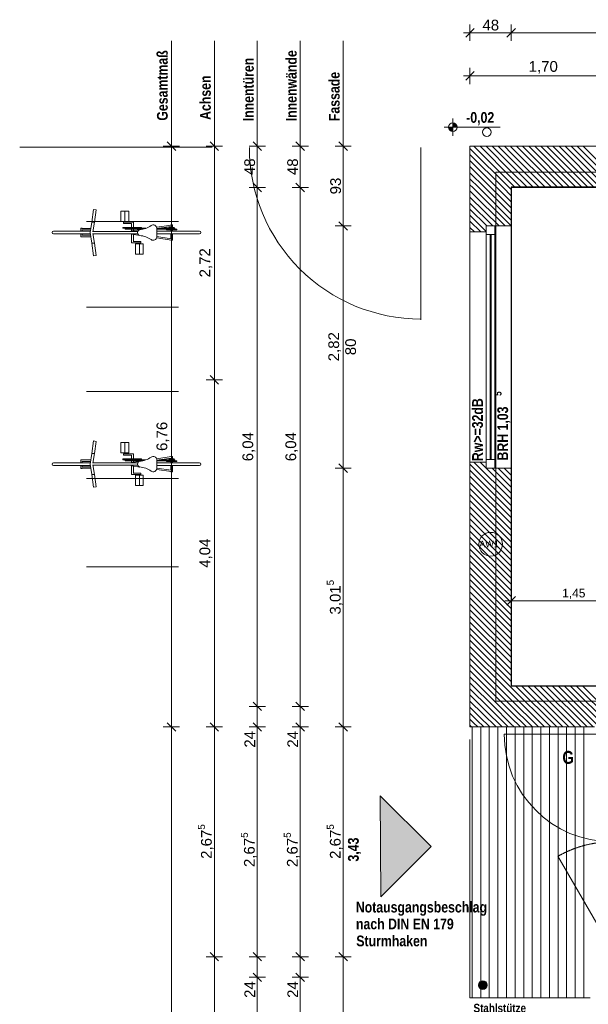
# Model space of a CAD drawing. Header units: millimetres. Extents: x 634730 to 711346, y 362082 to 425615.
# Tile 36 of 160: x 646132 to 652750, y 397665 to 409130. Entities that reach past the tile are written whole.
import ezdxf
from ezdxf.enums import TextEntityAlignment as Align

# ---------------------------------------------------------------- set-up
doc = ezdxf.new("R2010")
doc.units = ezdxf.units.MM
doc.header["$LTSCALE"] = 50
for name, pattern in [('Achse', [10, 5, -2.5, 0, -2.5]), ('Strichlinie', [0.4, 0.3, -0.1]), ('Strichlinie_ eng', [0.1, 0.06, -0.04]), ('Strichpunktlinie', [0.335139, 0.176389, -0.088194, 0, -0.070556])]:
    doc.linetypes.add(name, pattern=pattern)
for name, color, linetype in [('1_EG', 7, 'Continuous'), ('A_Bemaßung', 7, 'Continuous'), ('A_Beschriftung', 7, 'Continuous'), ('A_Decke Bodenbelag', 7, 'Continuous'), ('A_Deckenspiegel', 7, 'Continuous'), ('A_Linien', 7, 'Continuous'), ('A_Möblierung fest', 7, 'Continuous'), ('A_Möblierung variabel', 7, 'Continuous'), ('A_Raumflächen', 7, 'Continuous'), ('A_Schraffuren', 7, 'Continuous'), ('A_Stützen', 7, 'Continuous'), ('A_Wände', 7, 'Continuous')]:
    doc.layers.add(name, color=color, linetype=linetype)
doc.styles.add('ERSTELLTER_STIL_1', font='ARIALN.TTF')
doc.styles.add('ERSTELLTER_STIL_2', font='ARIALNB.TTF')

# ---------------------------------------------------------------- blocks, each defined once
blk = doc.blocks.new('A$C85d2cf1a')
at = {"layer": 'A_Bemaßung', "linetype": 'Continuous', "lineweight": 13}
for points in [[(5.19, 45.797), (5.14, 45.797), (5.143, 45.778), (5.154, 45.762), (5.171, 45.751), (5.19, 45.747)], [(5.19, 45.797), (5.24, 45.797), (5.236, 45.816), (5.225, 45.832), (5.209, 45.843), (5.19, 45.847)]]:
    blk.add_hatch(color=7, dxfattribs=at).paths.add_polyline_path(points)
at = {"layer": 'A_Schraffuren', "linetype": 'Continuous', "lineweight": 18}
blk.add_hatch(color=1, dxfattribs=at).paths.add_polyline_path([(4.347, 38.011), (4.939, 37.42), (4.352, 36.833)])
at = {"layer": 'A_Stützen', "linetype": 'Continuous', "lineweight": 0, "true_color": 0x000000}
blk.add_hatch(color=18, dxfattribs=at).paths.add_polyline_path([(5.541, 35.858, 0.414214), (5.49, 35.807, 0.414214), (5.541, 35.757, 0.414214), (5.592, 35.807, 0.414214)])
at = {"color": 7, "linetype": 'Strichpunktlinie', "lineweight": 13}
for p, q in [((5.691, 45.274), (21.539, 45.274)), ((5.691, 39.112), (5.691, 45.274)), ((5.691, 39.112), (7.141, 39.112))]:
    blk.add_line(p, q, dxfattribs=at)
at = {"layer": 'A_Bemaßung', "color": 7, "linetype": 'Continuous', "lineweight": 13}
for p, q in [((5.316, 46.896), (5.391, 46.896)), ((5.441, 46.946), (5.341, 46.846)), ((5.391, 46.802), (5.391, 46.99)), ((5.391, 46.896), (5.871, 46.896)), ((5.921, 46.946), (5.821, 46.846)), ((5.921, 46.946), (5.821, 46.846)), ((5.871, 46.802), (5.871, 46.99)), ((5.871, 46.896), (21.354, 46.896)), ((5.871, 46.896), (21.354, 46.896)), ((1.916, 45.574), (1.916, 46.801)), ((2.416, 45.574), (2.416, 46.801)), ((2.916, 45.574), (2.916, 46.801)), ((3.416, 45.574), (3.416, 46.801)), ((3.916, 45.574), (3.916, 46.801)), ((5.441, 46.443), (5.341, 46.343)), ((5.391, 46.299), (5.391, 46.487)), ((5.316, 46.393), (5.391, 46.393)), ((5.391, 46.393), (7.091, 46.393)), ((5.19, 45.697), (5.19, 45.897)), ((5.09, 45.797), (5.743, 45.797)), ((1.916, 45.574), (1.916, 45.649)), ((2.416, 45.574), (2.416, 45.649)), ((2.916, 45.574), (2.916, 45.649)), ((3.416, 45.574), (3.416, 45.649)), ((3.916, 45.574), (3.916, 45.649)), ((2.01, 45.574), (1.822, 45.574)), ((1.966, 45.524), (1.866, 45.624)), ((1.916, 38.812), (1.916, 45.574)), ((2.51, 45.574), (2.322, 45.574)), ((2.466, 45.524), (2.366, 45.624)), ((2.416, 42.854), (2.416, 45.574)), ((3.01, 45.574), (2.822, 45.574)), ((2.966, 45.524), (2.866, 45.624)), ((2.916, 45.094), (2.916, 45.574)), ((3.51, 45.574), (3.322, 45.574)), ((3.466, 45.524), (3.366, 45.624)), ((3.416, 45.094), (3.416, 45.574)), ((4.01, 45.574), (3.822, 45.574)), ((3.966, 45.524), (3.866, 45.624)), ((3.916, 44.646), (3.916, 45.574)), ((3.01, 45.094), (2.822, 45.094)), ((3.01, 45.094), (2.822, 45.094)), ((2.866, 45.144), (2.966, 45.044)), ((2.866, 45.144), (2.966, 45.044)), ((2.916, 39.052), (2.916, 45.094)), ((3.51, 45.094), (3.322, 45.094)), ((3.51, 45.094), (3.322, 45.094)), ((3.366, 45.144), (3.466, 45.044)), ((3.366, 45.144), (3.466, 45.044)), ((3.416, 39.052), (3.416, 45.094)), ((4.01, 44.646), (3.822, 44.646)), ((4.01, 44.646), (3.822, 44.646)), ((3.866, 44.696), (3.966, 44.596)), ((3.866, 44.696), (3.966, 44.596)), ((3.916, 41.827), (3.916, 44.646)), ((2.366, 42.904), (2.466, 42.804)), ((2.366, 42.904), (2.466, 42.804)), ((2.51, 42.854), (2.322, 42.854)), ((2.51, 42.854), (2.322, 42.854)), ((2.416, 38.812), (2.416, 42.854)), ((3.866, 41.877), (3.966, 41.777)), ((3.866, 41.877), (3.966, 41.777)), ((4.01, 41.827), (3.822, 41.827)), ((4.01, 41.827), (3.822, 41.827)), ((3.916, 38.812), (3.916, 41.827)), ((2.866, 39.102), (2.966, 39.002)), ((2.866, 39.102), (2.966, 39.002)), ((3.366, 39.102), (3.466, 39.002)), ((3.366, 39.102), (3.466, 39.002)), ((3.01, 39.052), (2.822, 39.052)), ((3.01, 39.052), (2.822, 39.052)), ((2.916, 38.812), (2.916, 39.052)), ((3.51, 39.052), (3.322, 39.052)), ((3.51, 39.052), (3.322, 39.052)), ((3.416, 38.812), (3.416, 39.052)), ((2.01, 38.812), (1.822, 38.812)), ((2.01, 38.812), (1.822, 38.812)), ((1.866, 38.862), (1.966, 38.762)), ((1.866, 38.862), (1.966, 38.762)), ((1.916, 5.68), (1.916, 38.812)), ((2.51, 38.812), (2.322, 38.812)), ((2.51, 38.812), (2.322, 38.812)), ((2.366, 38.862), (2.466, 38.762)), ((2.366, 38.862), (2.466, 38.762)), ((2.416, 36.137), (2.416, 38.812)), ((3.01, 38.812), (2.822, 38.812)), ((3.01, 38.812), (2.822, 38.812)), ((2.866, 38.862), (2.966, 38.762)), ((2.866, 38.862), (2.966, 38.762)), ((2.916, 36.137), (2.916, 38.812)), ((3.51, 38.812), (3.322, 38.812)), ((3.51, 38.812), (3.322, 38.812)), ((3.366, 38.862), (3.466, 38.762)), ((3.366, 38.862), (3.466, 38.762)), ((3.416, 36.137), (3.416, 38.812)), ((4.01, 38.812), (3.822, 38.812)), ((4.01, 38.812), (3.822, 38.812)), ((4.01, 38.812), (3.822, 38.812)), ((3.866, 38.862), (3.966, 38.762)), ((3.866, 38.862), (3.966, 38.762)), ((3.866, 38.862), (3.966, 38.762)), ((3.916, 36.137), (3.916, 38.812)), ((2.51, 36.137), (2.322, 36.137)), ((2.51, 36.137), (2.322, 36.137)), ((2.366, 36.187), (2.466, 36.087)), ((2.366, 36.187), (2.466, 36.087)), ((2.416, 26.553), (2.416, 36.137)), ((3.01, 36.137), (2.822, 36.137)), ((3.01, 36.137), (2.822, 36.137)), ((2.866, 36.187), (2.966, 36.087)), ((2.866, 36.187), (2.966, 36.087)), ((2.916, 35.897), (2.916, 36.137)), ((3.51, 36.137), (3.322, 36.137)), ((3.51, 36.137), (3.322, 36.137)), ((3.366, 36.187), (3.466, 36.087)), ((3.366, 36.187), (3.466, 36.087)), ((3.416, 35.897), (3.416, 36.137)), ((4.01, 36.137), (3.822, 36.137)), ((4.01, 36.137), (3.822, 36.137)), ((3.866, 36.187), (3.966, 36.087)), ((3.866, 36.187), (3.966, 36.087)), ((3.916, 34.25), (3.916, 36.137)), ((3.01, 35.897), (2.822, 35.897)), ((3.01, 35.897), (2.822, 35.897)), ((2.866, 35.947), (2.966, 35.847)), ((2.866, 35.947), (2.966, 35.847)), ((2.916, 34.324), (2.916, 35.897)), ((3.51, 35.897), (3.322, 35.897)), ((3.51, 35.897), (3.322, 35.897)), ((3.366, 35.947), (3.466, 35.847)), ((3.366, 35.947), (3.466, 35.847)), ((3.416, 31.921), (3.416, 35.897))]:
    blk.add_line(p, q, dxfattribs=at)
at = {"layer": 'A_Bemaßung', "color": 8, "linetype": 'Continuous', "lineweight": 18}
for p, q in [((5.871, 40.188), (5.871, 40.376)), ((5.796, 40.282), (5.871, 40.282)), ((5.921, 40.332), (5.821, 40.232)), ((5.871, 40.282), (7.321, 40.282))]:
    blk.add_line(p, q, dxfattribs=at)
at = {"layer": 'A_Bemaßung', "color": 7, "linetype": 'Continuous', "lineweight": 13}
blk.add_circle((5.19, 45.797), 0.05, dxfattribs=at)
at = {"layer": 'A_Beschriftung', "color": 7, "linetype": 'Continuous', "lineweight": 13}
for p in [(5.632, 40.801), (5.632, 40.802)]:
    blk.add_line(p, (5.632, 40.802), dxfattribs=at)
at = {"layer": 'A_Beschriftung', "color": 7, "linetype": 'Continuous', "lineweight": 13, "flags": 128}
blk.add_lwpolyline([(5.77, 40.94, 1), (5.494, 40.94, 1)], format="xyb", close=True, dxfattribs=at)
at = {"layer": 'A_Decke Bodenbelag', "color": 7, "linetype": 'Continuous', "lineweight": 25}
for p, q in [((5.872, 45.098), (5.871, 39.292)), ((21.359, 45.094), (5.872, 45.098)), ((5.871, 39.292), (6.891, 39.291))]:
    blk.add_line(p, q, dxfattribs=at)
at = {"layer": 'A_Deckenspiegel', "color": 7, "linetype": 'Strichlinie', "lineweight": 13}
for p, q in [((5.871, 45.093), (5.869, 39.292)), ((14.026, 45.091), (5.871, 45.093)), ((5.869, 39.292), (7.276, 39.292))]:
    blk.add_line(p, q, dxfattribs=at)
at = {"layer": 'A_Linien', "color": 253, "linetype": 'Continuous', "lineweight": 18, "true_color": 0x9f9f9f}
for p, q in [((0.15, 45.563), (2.39, 45.563)), ((0.929, 44.697), (1.999, 44.697)), ((0.929, 43.702), (1.999, 43.702)), ((0.929, 42.717), (1.999, 42.717)), ((0.929, 41.705), (1.999, 41.705)), ((0.929, 40.676), (1.999, 40.676))]:
    blk.add_line(p, q, dxfattribs=at)
at = {"layer": 'A_Linien', "color": 7, "linetype": 'Continuous', "lineweight": 13}
blk.add_line((4.82, 45.558), (4.82, 43.553), dxfattribs=at)
at = {"layer": 'A_Linien', "color": 7, "linetype": 'Achse', "lineweight": 18}
for p, q in [((5.391, 38.667), (5.391, 35.657)), ((5.391, 35.657), (6.791, 35.657))]:
    blk.add_line(p, q, dxfattribs=at)
at = {"layer": 'A_Linien', "color": 7, "linetype": 'Continuous', "lineweight": 13}
blk.add_arc((4.82, 45.558), 1.996, 179.9987, 270, dxfattribs=at)
at = {"layer": 'A_Möblierung variabel', "color": 9, "linetype": 'Continuous', "lineweight": 18}
for p, q in [((0.988, 44.69), (1.01, 44.839)), ((1.01, 44.839), (1.042, 44.834)), ((1.021, 44.69), (1.042, 44.834)), ((1.329, 44.819), (1.329, 44.699)), ((1.419, 44.819), (1.329, 44.819)), ((1.374, 44.819), (1.374, 44.699)), ((1.419, 44.699), (1.419, 44.819)), ((0.86, 44.619), (0.878, 44.619)), ((0.86, 44.619), (0.86, 44.584)), ((0.872, 44.617), (0.978, 44.617)), ((0.976, 44.6), (0.872, 44.6)), ((0.878, 44.619), (0.878, 44.617)), ((0.878, 44.6), (0.878, 44.584)), ((0.989, 44.69), (0.971, 44.569)), ((1.021, 44.69), (0.988, 44.69)), ((1.003, 44.579), (1.019, 44.69)), ((1.329, 44.699), (1.419, 44.699)), ((1.569, 44.629), (1.349, 44.629)), ((1.349, 44.619), (1.349, 44.629)), ((1.534, 44.619), (1.349, 44.619)), ((1.475, 44.689), (1.357, 44.689)), ((1.358, 44.689), (1.358, 44.674)), ((1.453, 44.674), (1.358, 44.674)), ((1.366, 44.689), (1.366, 44.699)), ((1.379, 44.609), (1.379, 44.619)), ((1.585, 44.609), (1.379, 44.609)), ((1.388, 44.689), (1.388, 44.699)), ((1.548, 44.602), (1.451, 44.588)), ((1.452, 44.674), (1.452, 44.629)), ((1.452, 44.609), (1.452, 44.588)), ((1.474, 44.674), (1.474, 44.629)), ((1.474, 44.609), (1.474, 44.592)), ((1.475, 44.674), (1.475, 44.689)), ((1.534, 44.619), (1.619, 44.619)), ((1.569, 44.629), (1.569, 44.619)), ((1.915, 44.657), (1.745, 44.632)), ((1.748, 44.615), (1.915, 44.639)), ((1.748, 44.516), (1.748, 44.621)), ((1.959, 44.609), (1.748, 44.609)), ((1.774, 44.619), (1.957, 44.619)), ((1.859, 44.609), (1.859, 44.599)), ((1.876, 44.609), (1.979, 44.609)), ((1.889, 44.629), (1.889, 44.619)), ((1.889, 44.629), (1.948, 44.629)), ((1.928, 44.659), (1.91, 44.659)), ((1.91, 44.659), (1.91, 44.656)), ((1.91, 44.639), (1.91, 44.629)), ((1.928, 44.659), (1.928, 44.629)), ((1.948, 44.629), (1.948, 44.619)), ((1.957, 44.619), (1.957, 44.609)), ((1.979, 44.599), (1.979, 44.609)), ((0.544, 44.584), (0.973, 44.584)), ((0.544, 44.554), (0.973, 44.554)), ((0.86, 44.554), (0.86, 44.519)), ((0.878, 44.519), (0.86, 44.519)), ((0.976, 44.537), (0.872, 44.537)), ((0.872, 44.52), (0.978, 44.52)), ((0.878, 44.554), (0.878, 44.537)), ((0.878, 44.52), (0.878, 44.519)), ((0.989, 44.447), (0.971, 44.569)), ((1.003, 44.582), (1.525, 44.582)), ((1.003, 44.559), (1.019, 44.447)), ((1.003, 44.556), (1.525, 44.556)), ((1.452, 44.588), (1.438, 44.582)), ((1.452, 44.549), (1.438, 44.556)), ((1.548, 44.535), (1.451, 44.549)), ((1.452, 44.449), (1.452, 44.549)), ((1.474, 44.546), (1.474, 44.464)), ((1.915, 44.48), (1.745, 44.506)), ((1.748, 44.584), (2.244, 44.584)), ((1.748, 44.554), (2.244, 44.554)), ((1.748, 44.523), (1.915, 44.498)), ((1.979, 44.599), (1.859, 44.599)), ((1.91, 44.599), (1.91, 44.584)), ((1.91, 44.554), (1.91, 44.498)), ((1.928, 44.599), (1.928, 44.584)), ((1.928, 44.554), (1.928, 44.479)), ((0.988, 44.447), (1.021, 44.447)), ((0.988, 44.447), (1.01, 44.299)), ((1.021, 44.447), (1.042, 44.303)), ((1.561, 44.449), (1.452, 44.449)), ((1.56, 44.464), (1.469, 44.464)), ((1.499, 44.439), (1.589, 44.439)), ((1.499, 44.319), (1.499, 44.439)), ((1.53, 44.449), (1.53, 44.439)), ((1.544, 44.319), (1.544, 44.439)), ((1.554, 44.449), (1.554, 44.439)), ((1.56, 44.449), (1.56, 44.464)), ((1.589, 44.439), (1.589, 44.319)), ((1.91, 44.481), (1.91, 44.479)), ((1.928, 44.479), (1.91, 44.479)), ((1.01, 44.299), (1.042, 44.303)), ((1.589, 44.319), (1.499, 44.319)), ((0.988, 41.995), (1.01, 42.143)), ((1.01, 42.143), (1.042, 42.138)), ((1.021, 41.995), (1.042, 42.138)), ((1.329, 42.123), (1.329, 42.003)), ((1.419, 42.123), (1.329, 42.123)), ((1.374, 42.123), (1.374, 42.003)), ((1.419, 42.003), (1.419, 42.123)), ((0.989, 41.995), (0.971, 41.873)), ((1.021, 41.995), (0.988, 41.995)), ((1.003, 41.883), (1.019, 41.995)), ((1.329, 42.003), (1.419, 42.003)), ((1.475, 41.993), (1.357, 41.993)), ((1.358, 41.993), (1.358, 41.978)), ((1.453, 41.978), (1.358, 41.978)), ((1.366, 41.993), (1.366, 42.003)), ((1.388, 41.993), (1.388, 42.003)), ((1.452, 41.978), (1.452, 41.933)), ((1.474, 41.978), (1.474, 41.933)), ((1.475, 41.978), (1.475, 41.993)), ((1.928, 41.963), (1.91, 41.963)), ((1.91, 41.963), (1.91, 41.961)), ((1.928, 41.963), (1.928, 41.933)), ((0.544, 41.888), (0.973, 41.888)), ((0.544, 41.858), (0.973, 41.858)), ((0.86, 41.923), (0.878, 41.923)), ((0.86, 41.923), (0.86, 41.888)), ((0.86, 41.858), (0.86, 41.823)), ((0.872, 41.921), (0.978, 41.921)), ((0.976, 41.904), (0.872, 41.904)), ((0.878, 41.923), (0.878, 41.921)), ((0.878, 41.904), (0.878, 41.888)), ((0.878, 41.858), (0.878, 41.841)), ((0.989, 41.751), (0.971, 41.873)), ((1.003, 41.886), (1.525, 41.886)), ((1.003, 41.863), (1.019, 41.751)), ((1.003, 41.86), (1.525, 41.86)), ((1.569, 41.933), (1.349, 41.933)), ((1.349, 41.923), (1.349, 41.933)), ((1.534, 41.923), (1.349, 41.923)), ((1.379, 41.913), (1.379, 41.923)), ((1.585, 41.913), (1.379, 41.913)), ((1.452, 41.893), (1.438, 41.886)), ((1.452, 41.853), (1.438, 41.86)), ((1.548, 41.907), (1.451, 41.893)), ((1.548, 41.839), (1.451, 41.853)), ((1.452, 41.913), (1.452, 41.893)), ((1.452, 41.753), (1.452, 41.853)), ((1.474, 41.913), (1.474, 41.896)), ((1.474, 41.85), (1.474, 41.768)), ((1.534, 41.923), (1.619, 41.923)), ((1.569, 41.933), (1.569, 41.923)), ((1.915, 41.961), (1.745, 41.936)), ((1.748, 41.919), (1.915, 41.944)), ((1.748, 41.82), (1.748, 41.926)), ((1.959, 41.913), (1.748, 41.913)), ((1.748, 41.888), (2.244, 41.888)), ((1.748, 41.858), (2.244, 41.858)), ((1.774, 41.923), (1.957, 41.923)), ((1.859, 41.913), (1.859, 41.903)), ((1.979, 41.903), (1.859, 41.903)), ((1.876, 41.913), (1.979, 41.913)), ((1.889, 41.933), (1.889, 41.923)), ((1.889, 41.933), (1.948, 41.933)), ((1.91, 41.943), (1.91, 41.933)), ((1.91, 41.903), (1.91, 41.888)), ((1.91, 41.858), (1.91, 41.803)), ((1.928, 41.903), (1.928, 41.888)), ((1.928, 41.858), (1.928, 41.783)), ((1.948, 41.933), (1.948, 41.923)), ((1.957, 41.923), (1.957, 41.913)), ((1.979, 41.903), (1.979, 41.913)), ((0.878, 41.823), (0.86, 41.823)), ((0.976, 41.841), (0.872, 41.841)), ((0.872, 41.824), (0.978, 41.824)), ((0.878, 41.824), (0.878, 41.823)), ((0.988, 41.751), (1.021, 41.751)), ((0.988, 41.751), (1.01, 41.603)), ((1.021, 41.751), (1.042, 41.608)), ((1.561, 41.753), (1.452, 41.753)), ((1.56, 41.768), (1.469, 41.768)), ((1.499, 41.743), (1.589, 41.743)), ((1.499, 41.623), (1.499, 41.743)), ((1.53, 41.753), (1.53, 41.743)), ((1.544, 41.623), (1.544, 41.743)), ((1.554, 41.753), (1.554, 41.743)), ((1.56, 41.753), (1.56, 41.768)), ((1.589, 41.743), (1.589, 41.623)), ((1.915, 41.785), (1.745, 41.81)), ((1.748, 41.827), (1.915, 41.802)), ((1.91, 41.785), (1.91, 41.783)), ((1.928, 41.783), (1.91, 41.783)), ((1.589, 41.623), (1.499, 41.623)), ((1.01, 41.603), (1.042, 41.608))]:
    blk.add_line(p, q, dxfattribs=at)
for centre, radius, start, end in [((1.557, 44.569), 0.0352, 105.9934, 254.2862), ((1.522, 44.878), 0.277, 275.2856, 304.6012), ((1.704, 44.614), 0.0439, 9.3834, 124.6012), ((0.544, 44.569), 0.015, 90.0012, 270.0012), ((1.522, 44.259), 0.277, 55.4012, 84.7167), ((1.704, 44.523), 0.0439, 235.4012, 350.6189), ((2.244, 44.569), 0.015, 270.0013, 90.0012), ((0.544, 41.873), 0.015, 90.0012, 270.0012), ((1.557, 41.873), 0.0352, 105.9934, 254.2862), ((1.522, 42.182), 0.277, 275.2856, 304.6012), ((1.704, 41.918), 0.0439, 9.3834, 124.6012), ((2.244, 41.873), 0.015, 270.0013, 90.0012), ((1.522, 41.564), 0.277, 55.4012, 84.7167), ((1.704, 41.828), 0.0439, 235.4012, 350.6189)]:
    blk.add_arc(centre, radius, start, end, dxfattribs=at)
at = {"layer": 'A_Schraffuren', "color": 254, "linetype": 'Continuous', "lineweight": 18, "true_color": 0xdfdfdf}
for p, q in [((5.416, 38.812), (5.416, 35.657)), ((5.516, 38.812), (5.516, 35.657)), ((5.616, 38.812), (5.616, 35.657)), ((5.716, 38.812), (5.716, 35.657)), ((5.816, 38.812), (5.816, 35.657)), ((5.916, 38.812), (5.916, 35.657)), ((6.016, 38.812), (6.016, 35.657)), ((6.116, 38.812), (6.116, 35.657)), ((6.216, 38.812), (6.216, 35.657)), ((6.316, 38.812), (6.316, 35.657)), ((6.416, 38.812), (6.416, 35.657)), ((6.516, 38.812), (6.516, 35.657)), ((6.616, 38.812), (6.616, 35.657)), ((6.716, 38.812), (6.716, 35.657))]:
    blk.add_line(p, q, dxfattribs=at)
at = {"layer": 'A_Schraffuren', "color": 7, "linetype": 'Continuous', "lineweight": 13}
for p, q in [((4.347, 38.011), (4.939, 37.42)), ((4.352, 36.833), (4.347, 38.011)), ((4.939, 37.42), (4.352, 36.833))]:
    blk.add_line(p, q, dxfattribs=at)
at = {"layer": 'A_Stützen', "color": 7, "linetype": 'Continuous', "lineweight": 13}
for centre, radius, start, end in [((5.588, 45.739), 0.05, 90, 180), ((5.588, 45.739), 0.05, 0, 90), ((5.588, 45.739), 0.05, 180, 270), ((5.588, 45.739), 0.05, 270, 0), ((5.541, 35.807), 0.0508, 89.9988, 179.9988), ((5.541, 35.807), 0.0508, 179.9988, 269.9988), ((5.541, 35.807), 0.0508, 359.9988, 89.9988), ((5.541, 35.807), 0.0508, 269.9988, 359.9988)]:
    blk.add_arc(centre, radius, start, end, dxfattribs=at)
at = {"layer": 'A_Wände', "color": 7, "linetype": 'Continuous', "lineweight": 18}
for p, q in [((5.391, 45.574), (5.391, 45.094)), ((7.161, 45.574), (5.391, 45.574)), ((5.391, 45.094), (5.391, 44.576)), ((5.871, 45.094), (7.091, 45.094)), ((5.871, 44.646), (5.871, 45.094)), ((5.581, 44.576), (5.581, 44.646)), ((5.581, 44.646), (5.681, 44.646)), ((5.681, 44.646), (5.871, 44.646)), ((5.391, 44.576), (5.581, 44.576)), ((5.391, 41.897), (5.581, 41.897)), ((5.391, 41.897), (5.391, 38.812)), ((5.581, 41.897), (5.581, 41.827)), ((5.581, 41.827), (5.681, 41.827)), ((5.681, 41.827), (5.871, 41.827)), ((5.871, 39.292), (5.871, 41.827)), ((7.321, 39.292), (5.871, 39.292)), ((5.391, 38.812), (5.871, 38.812)), ((5.871, 38.812), (6.841, 38.812)), ((7.041, 38.727), (5.789, 38.727))]:
    blk.add_line(p, q, dxfattribs=at)
at = {"layer": 'A_Wände', "color": 8, "linetype": 'Continuous', "lineweight": 18}
for p, q in [((5.847, 45.094), (5.391, 45.549)), ((5.871, 45.14), (5.437, 45.574)), ((5.871, 45.21), (5.508, 45.574)), ((5.871, 45.281), (5.579, 45.574)), ((5.871, 45.352), (5.65, 45.574)), ((5.871, 45.423), (5.72, 45.574)), ((5.871, 45.493), (5.791, 45.574)), ((5.871, 45.564), (5.862, 45.574)), ((6.342, 45.094), (5.871, 45.564)), ((6.412, 45.094), (5.932, 45.574)), ((6.483, 45.094), (6.003, 45.574)), ((6.554, 45.094), (6.074, 45.574)), ((6.625, 45.094), (6.145, 45.574)), ((6.695, 45.094), (6.215, 45.574)), ((6.766, 45.094), (6.286, 45.574)), ((6.837, 45.094), (6.357, 45.574)), ((6.907, 45.094), (6.427, 45.574)), ((6.978, 45.094), (6.498, 45.574)), ((7.049, 45.094), (6.569, 45.574)), ((7.091, 45.122), (6.64, 45.574)), ((7.091, 45.193), (6.71, 45.574)), ((5.776, 45.094), (5.391, 45.478)), ((5.705, 45.094), (5.391, 45.408)), ((6.271, 45.094), (5.871, 45.493)), ((6.2, 45.094), (5.871, 45.423)), ((5.635, 45.094), (5.391, 45.337)), ((6.13, 45.094), (5.871, 45.352)), ((5.564, 45.094), (5.391, 45.266)), ((5.493, 45.094), (5.391, 45.195)), ((6.059, 45.094), (5.871, 45.281)), ((5.988, 45.094), (5.871, 45.21)), ((5.423, 45.094), (5.391, 45.125)), ((5.87, 44.646), (5.423, 45.094)), ((5.871, 44.715), (5.493, 45.094)), ((5.871, 44.786), (5.564, 45.094)), ((5.871, 44.857), (5.635, 45.094)), ((5.871, 44.928), (5.705, 45.094)), ((5.871, 44.998), (5.776, 45.094)), ((5.871, 45.069), (5.847, 45.094)), ((5.917, 45.094), (5.871, 45.14)), ((5.8, 44.646), (5.391, 45.054)), ((5.729, 44.646), (5.391, 44.983)), ((5.658, 44.646), (5.391, 44.913)), ((5.587, 44.646), (5.391, 44.842)), ((5.581, 44.581), (5.391, 44.771)), ((5.516, 44.576), (5.391, 44.7)), ((5.445, 44.576), (5.391, 44.63)), ((5.871, 41.392), (5.391, 41.872)), ((5.871, 41.463), (5.437, 41.897)), ((5.871, 41.533), (5.508, 41.897)), ((5.581, 41.894), (5.579, 41.897)), ((5.871, 41.321), (5.391, 41.801)), ((5.871, 41.604), (5.649, 41.827)), ((5.871, 41.675), (5.719, 41.827)), ((5.871, 41.746), (5.79, 41.827)), ((5.871, 41.816), (5.861, 41.827)), ((5.871, 41.251), (5.391, 41.731)), ((5.871, 41.18), (5.391, 41.66)), ((5.871, 41.109), (5.391, 41.589)), ((5.871, 41.039), (5.391, 41.519)), ((5.871, 40.968), (5.391, 41.448)), ((5.871, 40.897), (5.391, 41.377)), ((5.871, 40.826), (5.391, 41.306)), ((5.871, 40.756), (5.391, 41.236)), ((5.871, 40.685), (5.391, 41.165)), ((5.871, 40.614), (5.391, 41.094)), ((5.871, 40.544), (5.391, 41.024)), ((5.871, 40.473), (5.391, 40.953)), ((5.871, 40.402), (5.391, 40.882)), ((5.871, 40.331), (5.391, 40.811)), ((5.871, 40.261), (5.391, 40.741)), ((5.871, 40.19), (5.391, 40.67)), ((5.871, 40.119), (5.391, 40.599)), ((5.871, 40.049), (5.391, 40.529)), ((5.871, 39.978), (5.391, 40.458)), ((5.871, 39.907), (5.391, 40.387)), ((5.871, 39.836), (5.391, 40.316)), ((5.871, 39.766), (5.391, 40.246)), ((5.871, 39.695), (5.391, 40.175)), ((5.871, 39.624), (5.391, 40.104)), ((5.871, 39.554), (5.391, 40.034)), ((5.871, 39.483), (5.391, 39.963)), ((5.871, 39.412), (5.391, 39.892)), ((5.871, 39.341), (5.391, 39.821)), ((5.851, 39.292), (5.391, 39.751)), ((5.78, 39.292), (5.391, 39.68)), ((5.709, 39.292), (5.391, 39.609)), ((5.638, 39.292), (5.391, 39.539)), ((5.568, 39.292), (5.391, 39.468)), ((5.497, 39.292), (5.391, 39.397)), ((5.426, 39.292), (5.391, 39.326)), ((5.613, 39.034), (5.391, 39.256)), ((5.649, 39.069), (5.426, 39.292)), ((5.684, 39.104), (5.497, 39.292)), ((5.72, 39.14), (5.568, 39.292)), ((5.755, 39.175), (5.638, 39.292)), ((5.79, 39.21), (5.709, 39.292)), ((5.826, 39.246), (5.78, 39.292)), ((5.871, 39.2), (5.826, 39.246)), ((5.861, 39.281), (5.851, 39.292)), ((5.871, 39.271), (5.861, 39.281)), ((6.331, 38.812), (5.871, 39.271)), ((6.401, 38.812), (5.921, 39.292)), ((6.472, 38.812), (5.992, 39.292)), ((6.543, 38.812), (6.063, 39.292)), ((6.613, 38.812), (6.133, 39.292)), ((6.684, 38.812), (6.204, 39.292)), ((6.755, 38.812), (6.275, 39.292)), ((6.826, 38.812), (6.346, 39.292)), ((6.896, 38.812), (6.416, 39.292)), ((6.967, 38.812), (6.487, 39.292)), ((7.038, 38.812), (6.558, 39.292)), ((7.108, 38.812), (6.628, 39.292)), ((7.179, 38.812), (6.699, 39.292)), ((5.578, 38.998), (5.391, 39.185)), ((5.543, 38.963), (5.391, 39.114)), ((5.871, 38.917), (5.684, 39.104)), ((5.871, 38.988), (5.72, 39.14)), ((5.871, 39.059), (5.755, 39.175)), ((5.871, 39.129), (5.79, 39.21)), ((6.26, 38.812), (5.871, 39.2)), ((6.189, 38.812), (5.871, 39.129)), ((5.507, 38.928), (5.391, 39.044)), ((5.765, 38.812), (5.578, 38.998)), ((5.836, 38.812), (5.613, 39.034)), ((5.871, 38.846), (5.649, 39.069)), ((6.118, 38.812), (5.871, 39.059)), ((6.048, 38.812), (5.871, 38.988)), ((5.472, 38.892), (5.391, 38.973)), ((5.437, 38.857), (5.391, 38.902)), ((5.553, 38.812), (5.472, 38.892)), ((5.623, 38.812), (5.507, 38.928)), ((5.694, 38.812), (5.543, 38.963)), ((5.977, 38.812), (5.871, 38.917)), ((5.401, 38.822), (5.391, 38.832)), ((5.411, 38.812), (5.401, 38.822)), ((5.482, 38.812), (5.437, 38.857)), ((5.906, 38.812), (5.871, 38.846))]:
    blk.add_line(p, q, dxfattribs=at)
at = {"layer": 'A_Wände', "color": 7, "linetype": 'Continuous', "lineweight": 13}
for p, q in [((5.581, 44.646), (5.581, 44.546)), ((5.581, 44.646), (5.681, 44.646)), ((5.581, 44.646), (5.681, 44.646)), ((5.581, 44.576), (5.581, 44.646)), ((5.581, 44.576), (5.581, 44.646)), ((5.681, 44.546), (5.681, 44.646)), ((5.681, 44.646), (5.871, 44.646)), ((5.871, 41.827), (5.871, 44.646)), ((5.391, 41.897), (5.391, 44.576)), ((5.391, 44.576), (5.581, 44.576)), ((5.581, 44.546), (5.581, 41.927)), ((5.581, 44.546), (5.681, 44.546)), ((5.626, 44.546), (5.626, 41.927)), ((5.636, 41.927), (5.636, 44.546)), ((5.681, 41.927), (5.681, 44.546)), ((5.391, 41.897), (5.581, 41.897)), ((5.681, 41.927), (5.581, 41.927)), ((5.581, 41.927), (5.581, 41.827)), ((5.581, 41.897), (5.581, 41.827)), ((5.581, 41.897), (5.581, 41.827)), ((5.681, 41.827), (5.681, 41.927)), ((5.581, 41.827), (5.681, 41.827)), ((5.581, 41.827), (5.681, 41.827)), ((5.681, 41.827), (5.871, 41.827))]:
    blk.add_line(p, q, dxfattribs=at)
at = {"layer": 'A_Wände', "color": 7, "linetype": 'Strichlinie_ eng', "lineweight": 18}
blk.add_line((7.041, 36.222), (6.415, 37.307), dxfattribs=at)
at = {"layer": 'A_Wände', "color": 7, "linetype": 'Continuous', "lineweight": 13}
blk.add_arc((7.041, 38.727), 1.252, 180, 270, dxfattribs=at)
at = {"layer": 'A_Wände', "color": 7, "linetype": 'Strichlinie_ eng', "lineweight": 13}
blk.add_arc((7.041, 36.222), 1.252, 90, 120, dxfattribs=at)
at = {"layer": 'A_Bemaßung', "color": 7, "style": 'ERSTELLTER_STIL_2'}
for s, p in [('Gesamtmaß', (1.873, 45.872)), ('Innenwände', (3.374, 45.865)), ('Innentüren', (2.874, 45.865)), ('Achsen', (2.374, 45.881)), ('Fassade', (3.874, 45.867)), ('3,43', (4.096, 37.245))]:
    blk.add_text(s, height=0.125, rotation=90, dxfattribs=at).set_placement(p)
blk.add_text('-0,02', height=0.125, dxfattribs=at).set_placement((5.347, 45.847))
at = {"layer": 'A_Bemaßung', "color": 7, "lineweight": 13, "char_height": 0.125, "attachment_point": 7, "style": 'ERSTELLTER_STIL_2'}
for s, insert in [('\\A1;{\\pql;\\fArial|b0|i0|c0|p0;\\W1.000000;48}', (5.536, 46.921)), ('\\A1;{\\pql;\\fArial|b0|i0|c0|p0;\\W1.000000;1,70}', (6.074, 46.418))]:
    blk.add_mtext(s, dxfattribs=dict(at, insert=insert))
at = {"layer": 'A_Bemaßung', "color": 7, "lineweight": 13, "char_height": 0.125, "attachment_point": 7, "rotation": 90, "style": 'ERSTELLTER_STIL_2'}
for s, insert in [('\\A1;{\\pql;\\fArial|b0|i0|c0|p0;\\W1.000000;48}', (2.891, 45.238)), ('\\A1;{\\pql;\\fArial|b0|i0|c0|p0;\\W1.000000;48}', (3.391, 45.238)), ('\\A1;{\\pql;\\fArial|b0|i0|c0|p0;\\W1.000000;93}', (3.891, 45.014)), ('\\A1;{\\pql;\\fArial|b0|i0|c0|p0;\\W1.000000;2,72}', (2.391, 44.047)), ('\\A1;{\\pql;\\fArial|b0|i0|c0|p0;\\W1.000000;2,82}', (3.891, 43.07)), ('\\A1;{\\pql;\\fArial|b0|i0|c0|p0;\\W1.000000;80}', (4.066, 43.141)), ('\\A1;{\\pql;\\fArial|b0|i0|c0|p0;\\W1.000000;6,76}', (1.891, 42.026)), ('\\A1;{\\pql;\\fArial|b0|i0|c0|p0;\\W1.000000;6,04}', (2.891, 41.906)), ('\\A1;{\\pql;\\fArial|b0|i0|c0|p0;\\W1.000000;6,04}', (3.391, 41.906)), ('\\A1;{\\pql;\\fArial|b0|i0|c0|p0;\\W1.000000;4,04}', (2.391, 40.666)), ('\\A1;{\\pql;\\fArial|b0|i0|c0|p0;\\W1.000000;3,01\\fArial|b0|i0|c0|p0;\\W1.000000;\\A1{\\H.66x;\\S5^  ;}}', (3.922, 40.121)), ('\\A1;{\\pql;\\fArial|b0|i0|c0|p0;\\W1.000000;24}', (2.891, 38.571)), ('\\A1;{\\pql;\\fArial|b0|i0|c0|p0;\\W1.000000;24}', (3.391, 38.571)), ('\\A1;{\\pql;\\fArial|b0|i0|c0|p0;\\W1.000000;2,67\\fArial|b0|i0|c0|p0;\\W1.000000;\\A1{\\H.66x;\\S5^  ;}}', (2.422, 37.276)), ('\\A1;{\\pql;\\fArial|b0|i0|c0|p0;\\W1.000000;2,67\\fArial|b0|i0|c0|p0;\\W1.000000;\\A1{\\H.66x;\\S5^  ;}}', (3.922, 37.276)), ('\\A1;{\\pql;\\fArial|b0|i0|c0|p0;\\W1.000000;2,67\\fArial|b0|i0|c0|p0;\\W1.000000;\\A1{\\H.66x;\\S5^  ;}}', (2.922, 37.181)), ('\\A1;{\\pql;\\fArial|b0|i0|c0|p0;\\W1.000000;2,67\\fArial|b0|i0|c0|p0;\\W1.000000;\\A1{\\H.66x;\\S5^  ;}}', (3.422, 37.181)), ('\\A1;{\\pql;\\fArial|b0|i0|c0|p0;\\W1.000000;24}', (2.891, 35.657)), ('\\A1;{\\pql;\\fArial|b0|i0|c0|p0;\\W1.000000;24}', (3.391, 35.657)), ('\\A1;{\\pql;\\fArial|b0|i0|c0|p0;\\W1.000000;1,88\\fArial|b0|i0|c0|p0;\\W1.000000;\\A1{\\H.66x;\\S5^  ;}}', (3.922, 34.996))]:
    blk.add_mtext(s, dxfattribs=dict(at, insert=insert))
at = {"layer": 'A_Bemaßung', "color": 8, "lineweight": 18, "insert": (6.463, 40.302), "char_height": 0.1, "attachment_point": 7, "style": 'ERSTELLTER_STIL_2'}
blk.add_mtext('\\A1;{\\pql;\\fArial|b0|i0|c0|p0;\\W1.000000;1,45}', dxfattribs=at)
at = {"layer": 'A_Beschriftung', "color": 253, "true_color": 0x9f9f9f, "style": 'ERSTELLTER_STIL_2'}
blk.add_text('Rw>=32dB', height=0.125, rotation=90, dxfattribs=at).set_placement((5.541, 41.908))
at = {"layer": 'A_Beschriftung', "color": 7, "style": 'ERSTELLTER_STIL_2'}
for s, height, rotation, p in [('5', 0.0825, 90, (5.758, 42.667)), ('BRH 1,03', 0.125, 90, (5.834, 41.915)), ('Stahlstütze', 0.1, 359.9988, (5.432, 35.489))]:
    blk.add_text(s, height=height, rotation=rotation, dxfattribs=at).set_placement(p)
at = {"layer": 'A_Beschriftung', "color": 253, "true_color": 0x9f9f9f, "style": 'ERSTELLTER_STIL_2'}
for s, p in [('Notausgangsbeschlag', (4.062, 36.652)), ('nach DIN EN 179', (4.064, 36.456)), ('Sturmhaken', (4.068, 36.258))]:
    blk.add_text(s, height=0.125, dxfattribs=at).set_placement(p)
at = {"layer": 'A_Beschriftung', "color": 7, "lineweight": 13, "insert": (5.632, 40.98), "char_height": 0.075, "attachment_point": 2, "style": 'ERSTELLTER_STIL_2'}
blk.add_mtext('\\A1;{\\pqc;\\pt0,1;\\fArial|b0|i0|c0|p0;\\W1.000000;AW1\\fArial|b0|i0|c0|p0;\\W1.000000;\\A1{\\H.66x;\\S^  ;}\\fArial|b0|i0|c0|p0;\\W1.000000;\\fArial|b0|i0|c0|p0;\\W1.000000;\\A1{\\H.66x;\\S^  ;}\\fArial|b0|i0|c0|p0;\\W1.000000; \\fArial|b0|i0|c0|p0;\\W1.000000;\\fArial|b0|i0|c0|p0;\\W1.000000;\\fArial|b0|i0|c0|p0;\\W1.000000;\\fArial|b0|i0|c0|p0;\\W1.000000;\\fArial|b0|i0|c0|p0;\\W1.000000;\\fArial|b0|i0|c0|p0;\\W1.000000;\\fArial|b0|i0|c0|p0;\\W1.000000;\\fArial|b0|i0|c0|p0;\\W1.000000;\\fArial|b0|i0|c0|p0;\\W1.000000;\\fArial|b0|i0|c0|p0;\\W1.000000;\\fArial|b0|i0|c0|p0;\\W1.000000;\\fArial|b0|i0|c0|p0;\\W1.000000;\\fArial|b0|i0|c0|p0;\\W1.000000;\\fArial|b0|i0|c0|p0;\\W1.000000;\\fArial|b0|i0|c0|p0;\\W1.000000;\\fArial|b0|i0|c0|p0;\\W1.000000;\\fArial|b0|i0|c0|p0;\\W1.000000;\\fArial|b0|i0|c0|p0;\\W1.000000;\\fArial|b0|i0|c0|p0;\\W1.000000;\\fArial|b0|i0|c0|p0;\\W1.000000;\\fArial|b0|i0|c0|p0;\\W1.000000;\\fArial|b0|i0|c0|p0;\\W1.000000;\\fArial|b0|i0|c0|p0;\\W1.000000;\\fArial|b0|i0|c0|p0;\\W1.000000;\\fArial|b0|i0|c0|p0;\\W1.000000;\\fArial|b0|i0|c0|p0;\\W1.000000;\\fArial|b0|i0|c0|p0;\\W1.000000;\\fArial|b0|i0|c0|p0;\\W1.000000;\\fArial|b0|i0|c0|p0;\\W1.000000;\\fArial|b0|i0|c0|p0;\\W1.000000;\\fArial|b0|i0|c0|p0;\\W1.000000;\\fArial|b0|i0|c0|p0;\\W1.000000;\\fArial|b0|i0|c0|p0;\\W1.000000;\\fArial|b0|i0|c0|p0;\\W1.000000;\\fArial|b0|i0|c0|p0;\\W1.000000;\\fArial|b0|i0|c0|p0;\\W1.000000;\\fArial|b0|i0|c0|p0;\\W1.000000;\\fArial|b0|i0|c0|p0;\\W1.000000;\\fArial|b0|i0|c0|p0;\\W1.000000;\\fArial|b0|i0|c0|p0;\\W1.000000;\\fArial|b0|i0|c0|p0;\\W1.000000;\\fArial|b0|i0|c0|p0;\\W1.000000;\\fArial|b0|i0|c0|p0;\\W1.000000;}', dxfattribs=at)
at = {"layer": 'A_Möblierung fest', "color": 7, "lineweight": 13, "style": 'ERSTELLTER_STIL_2', "text_generation_flag": 2}
blk.add_attdef('txt', text='', height=0.12, rotation=359.9988, dxfattribs=at).set_placement((23.514, 39.292), align=Align.MIDDLE_CENTER)
at = {"layer": 'A_Möblierung fest', "color": 7, "lineweight": 13, "style": 'ERSTELLTER_STIL_2'}
blk.add_attdef('txt', text='', height=0.12, dxfattribs=at).set_placement((10.172, 25.652), align=Align.MIDDLE_CENTER)
at = {"layer": 'A_Raumflächen', "color": 7, "lineweight": 18}
for tag, style, p in [('ROOM_NAME', 'ERSTELLTER_STIL_1', (30.428, 25.928)), ('DUMMY_850', 'ERSTELLTER_STIL_1', (31.541, 25.959)), ('ROOM_NAME', 'ERSTELLTER_STIL_1', (47.266, 25.928)), ('DUMMY_850', 'ERSTELLTER_STIL_1', (48.38, 25.959)), ('floorCode', 'ERSTELLTER_STIL_2', (30.526, 25.683)), ('stFloorCovering', 'ERSTELLTER_STIL_2', (31.093, 25.683)), ('floorCode', 'ERSTELLTER_STIL_2', (47.364, 25.683)), ('stFloorCovering', 'ERSTELLTER_STIL_2', (47.932, 25.683)), ('DUMMY_851', 'ERSTELLTER_STIL_2', (30.526, 25.467)), ('DUMMY_851', 'ERSTELLTER_STIL_2', (47.364, 25.467)), ('measuredNetAreaCode', 'ERSTELLTER_STIL_2', (30.526, 25.192)), ('measuredNetAreaCode', 'ERSTELLTER_STIL_2', (47.364, 25.192))]:
    blk.add_attdef(tag, text='', height=0.125, dxfattribs=dict(at, style=style)).set_placement(p, align=Align.TOP_LEFT)
at = {"layer": 'A_Wände', "color": 7, "style": 'ERSTELLTER_STIL_2'}
blk.add_text('G', height=0.15, dxfattribs=at).set_placement((6.466, 38.383))

msp = doc.modelspace()

# ---------------------------------------------------------------- block references
at = {"layer": '1_EG', "xscale": 1000, "yscale": 1000, "zscale": 1000}
msp.add_blockref('A$C85d2cf1a', (645981.7, 362082.4, 41515.3), dxfattribs=at)

doc.saveas('drawing.dxf')
